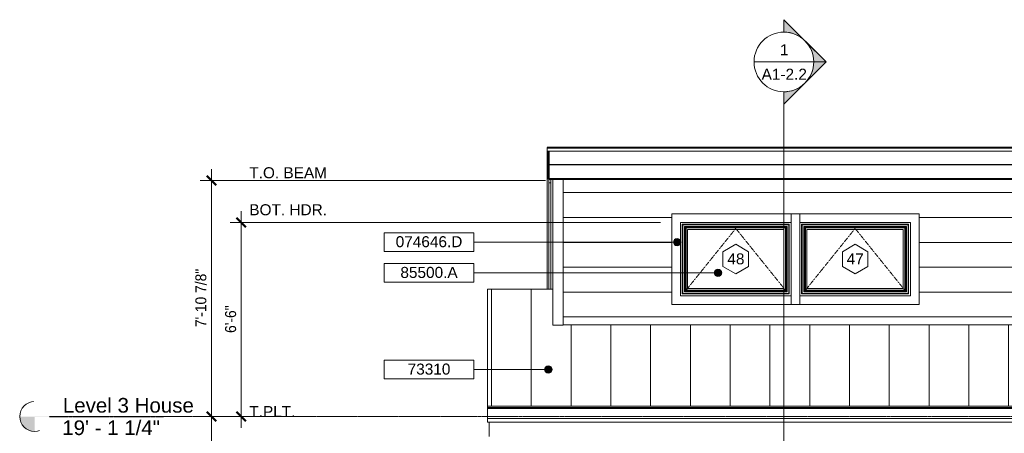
# Model space of a CAD drawing. Header units: inches. Extents: x -174 to 757, y -62 to 397.
# Tile 2 of 4: x -174 to 222, y 222 to 389. Entities that reach past the tile are written whole.
import ezdxf

# ---------------------------------------------------------------- set-up
doc = ezdxf.new("R2010")
doc.units = ezdxf.units.IN
doc.header["$MEASUREMENT"] = 0
doc.linetypes.add('Dash 1_16_', pattern=[0.125, 0.0625, -0.0625])
doc.linetypes.add('Grid Line 1_2_', pattern=[0.875, 0.5, -0.125, 0.125, -0.125])
for name, color, linetype, lineweight in [('A-ANNO-DIMS', 1, 'Continuous', 9), ('A-ANNO-DIMS-48', 1, 'Continuous', 9), ('A-ANNO-NOTE', 2, 'Continuous', 9), ('A-ANNO-SYMB', 6, 'Continuous', 9), ('A-ANNO-TEXT', 2, 'Continuous', 9), ('A-DETL', 5, 'Continuous', 9), ('A-FLOR-LEVL', 6, 'Continuous', 9), ('A-GLAZ', 6, 'Continuous', 18), ('A-GLAZ-IDEN', 6, 'Continuous', 9), ('A-ROOF', 4, 'Continuous', 18), ('A-ROOF-OTLN', 4, 'Continuous', 9), ('A-ROOF-PATT', 8, 'Continuous', 18), ('A-WALL-MBNI', 2, 'Continuous', 18), ('A-WALL-PATT', 2, 'Continuous', 18), ('I-WALL', 2, 'Continuous', 18)]:
    doc.layers.add(name, color=color, linetype=linetype, lineweight=lineweight)
doc.styles.add('Arial', font='arial.ttf', dxfattribs={"height": 5.901198})
doc.styles.add('Arial_1', font='arial.ttf', dxfattribs={"height": 4.425898})
doc.styles.add('Arial_2', font='arial.ttf', dxfattribs={"width": 0.9, "height": 4.425898})
doc.dimstyles.new('Linear_-_3_32__Arial_2', dxfattribs={"dimscale": 12, "dimtxt": 4.5, "dimasz": 0.3125, "dimexe": 0.375, "dimexo": 0.375, "dimgap": 0.0625, "dimtad": 1, "dimdec": 3, "dimrnd": 0.125, "dimzin": 3, "dimdsep": 46, "dimlunit": 4, "dimtxsty": 'Arial_2', "dimblk1": 'OBLIQUE', "dimblk2": 'OBLIQUE', "dimsah": 1, "dimcen": 0.09, "dimdle": 0.375, "dimazin": 0, "dimtfac": 1, "dimtdec": 3, "dimtix": 1, "dimtmove": 0, "dimatfit": 3, "dimfxl": 1, "dimtvp": 1, "dimfrac": 2, "dimtolj": 1, "dimtzin": 0, "dimarcsym": 2})

# ---------------------------------------------------------------- blocks, each defined once
blk = doc.blocks.new('Single Awning - 45_ x 30_-1905814-Exterior North Elevation')
at = {"layer": 'A-GLAZ'}
for p, q in [((188.04, 310.79), (136.54, 310.79)), ((136.54, 310.79), (136.54, 274.29)), ((188.04, 274.29), (188.04, 310.79)), ((140.04, 277.79), (140.04, 307.29)), ((140.04, 307.29), (184.54, 307.29)), ((140.92, 306.41), (140.78, 306.55)), ((140.78, 306.55), (140.78, 278.53)), ((183.79, 306.55), (140.78, 306.55)), ((140.92, 278.67), (140.92, 306.41)), ((183.65, 306.41), (140.92, 306.41)), ((141, 278.76), (141, 306.32)), ((183.57, 306.32), (141, 306.32)), ((142.04, 305.29), (141.66, 305.67)), ((141.66, 305.67), (141.66, 279.42)), ((182.91, 305.67), (141.66, 305.67)), ((142.04, 279.79), (142.04, 305.29)), ((182.54, 305.29), (142.04, 305.29)), ((142.29, 305.04), (142.29, 280.04)), ((182.29, 305.04), (142.29, 305.04)), ((182.29, 280.04), (182.29, 305.04)), ((182.91, 305.67), (182.54, 305.29)), ((182.54, 305.29), (182.54, 279.79)), ((182.91, 279.42), (182.91, 305.67)), ((183.57, 306.32), (183.57, 278.76)), ((183.79, 306.55), (183.65, 306.41)), ((183.65, 306.41), (183.65, 278.67)), ((183.79, 278.53), (183.79, 306.55)), ((184.54, 307.29), (184.54, 277.79)), ((142.91, 304.42), (142.91, 280.67)), ((181.66, 304.42), (142.91, 304.42)), ((181.66, 280.67), (181.66, 304.42)), ((184.54, 277.79), (140.04, 277.79)), ((140.92, 278.67), (140.78, 278.53)), ((140.78, 278.53), (183.79, 278.53)), ((183.65, 278.67), (140.92, 278.67)), ((183.57, 278.76), (141, 278.76)), ((142.04, 279.79), (141.66, 279.42)), ((141.66, 279.42), (182.91, 279.42)), ((182.54, 279.79), (142.04, 279.79)), ((142.29, 280.04), (182.29, 280.04)), ((142.91, 280.67), (181.66, 280.67)), ((182.54, 279.79), (182.91, 279.42)), ((183.65, 278.67), (183.79, 278.53)), ((136.54, 274.29), (188.04, 274.29))]:
    blk.add_line(p, q, dxfattribs=at)
at = {"layer": 'A-GLAZ', "linetype": 'Dash 1_16_', "lineweight": 9}
for p, q in [((162.29, 304.84), (142.43, 280.19)), ((182.14, 280.19), (162.29, 304.84))]:
    blk.add_line(p, q, dxfattribs=at)
blk = doc.blocks.new('Level - Level Head - Circle-50818-Exterior North Elevation')
at = {"layer": 'A-FLOR-LEVL'}
h = blk.add_hatch(color=256, dxfattribs=at)
edge = h.paths.add_edge_path(flags=0)
edge.add_line((-167.72, 0), (-161.72, 0))
edge.add_arc((-167.72, 0), 6, 0, 90)
edge.add_line((-167.72, 6), (-167.72, 0))
h = blk.add_hatch(color=256, dxfattribs=at)
edge = h.paths.add_edge_path(flags=0)
edge.add_line((-167.72, -6), (-167.72, 0))
edge.add_line((-167.72, 0), (-173.72, 0))
edge.add_arc((-167.72, 0), 6, 180, 270)
blk.add_circle((-167.72, 0), 6, dxfattribs=at)
blk = doc.blocks.new('Section - Section Head - Filled-22785-Exterior North Elevation')
at = {"layer": 'A-ANNO-SYMB'}
h = blk.add_hatch(color=256, dxfattribs=at)
edge = h.paths.add_edge_path(flags=0)
edge.add_arc((133.63, 371.8), 12.02, 47.9216, 90)
edge.add_line((133.63, 383.82), (133.63, 388.78))
edge.add_line((133.63, 388.78), (141.68, 380.72))
h = blk.add_hatch(color=256, dxfattribs=at)
edge = h.paths.add_edge_path(flags=0)
edge.add_line((142.11, 380.29), (150.6, 371.8))
edge.add_line((150.6, 371.8), (145.63, 371.8))
edge.add_arc((133.63, 371.8), 12, 0, 45)
h = blk.add_hatch(color=256, dxfattribs=at)
edge = h.paths.add_edge_path(flags=0)
edge.add_arc((133.63, 371.8), 12, 315, 360)
edge.add_line((145.63, 371.8), (150.6, 371.8))
edge.add_line((150.6, 371.8), (142.11, 363.32))
h = blk.add_hatch(color=256, dxfattribs=at)
edge = h.paths.add_edge_path(flags=0)
edge.add_line((141.68, 362.89), (133.63, 354.83))
edge.add_line((133.63, 354.83), (133.63, 359.79))
edge.add_arc((133.63, 371.8), 12.02, 270, 312.0784)
for p, q in [((150.6, 371.8), (133.63, 388.78)), ((133.63, 383.8), (133.63, 388.78)), ((141.68, 380.72), (133.63, 388.78)), ((133.63, 388.78), (133.63, 383.82)), ((150.6, 371.8), (142.11, 380.29)), ((150.6, 371.8), (133.63, 354.83)), ((142.11, 363.32), (150.6, 371.8)), ((145.63, 371.8), (150.6, 371.8)), ((150.6, 371.8), (145.63, 371.8)), ((133.63, 354.83), (141.68, 362.89)), ((133.63, 359.8), (133.63, 354.83)), ((133.63, 359.79), (133.63, 354.83))]:
    blk.add_line(p, q, dxfattribs=at)
for radius, start, end in [(12, 90, 270), (12.02, 47.9216, 90), (12, 270, 90), (12, 0, 45), (12, 315, 360), (12.02, 270, 312.0784)]:
    blk.add_arc((133.63, 371.8), radius, start, end, dxfattribs=at)
blk = doc.blocks.new('DIMBLOCK6-Exterior North Elevation')
at = {"layer": 'A-ANNO-DIMS-48', "transparency": 16777216}
for p, q in [((-96.59, 116.75), (-96.59, 233.75)), ((-94.74, 229.25), (-101.09, 229.25)), ((-96.59, 229.25), (-94.74, 229.25)), ((-94.74, 121.25), (-101.09, 121.25)), ((-96.59, 121.25), (-94.74, 121.25))]:
    blk.add_line(p, q, dxfattribs=at)
at = {"layer": 'A-ANNO-DIMS-48', "lineweight": 50, "transparency": 16777216}
for p, q in [((-96.59, 229.25), (-98.46, 231.12)), ((-96.59, 229.25), (-94.71, 227.37)), ((-96.59, 121.25), (-98.46, 123.12)), ((-96.59, 121.25), (-94.71, 119.37))]:
    blk.add_line(p, q, dxfattribs=at)
at = {"layer": 'A-ANNO-DIMS-48', "color": 0, "transparency": 16777216, "insert": (-103.08, 169.82), "char_height": 4.426, "width": 13.0431, "attachment_point": 1, "rotation": 90, "line_spacing_factor": 0.938532, "style": 'Arial_2'}
blk.add_mtext('9\'-0"', dxfattribs=at)
blk = doc.blocks.new('_Oblique')
at = {"color": 0, "linetype": 'ByBlock', "lineweight": -2}
blk.add_line((-0.5, -0.5), (0.5, 0.5), dxfattribs=at)
blk = doc.blocks.new('DIMBLOCK7-Exterior North Elevation')
at = {"layer": 'A-ANNO-DIMS-48', "lineweight": 50, "transparency": 16777216}
for p, q in [((-96.59, 324.17), (-98.46, 326.04)), ((-96.59, 324.17), (-94.71, 322.29)), ((-96.59, 229.25), (-98.46, 231.12)), ((-96.59, 229.25), (-94.71, 227.37))]:
    blk.add_line(p, q, dxfattribs=at)
at = {"layer": 'A-ANNO-DIMS-48', "transparency": 16777216}
for p, q in [((-96.59, 224.75), (-96.59, 328.67)), ((37.79, 324.17), (-101.09, 324.17)), ((-96.59, 324.17), (37.79, 324.17)), ((-94.74, 229.25), (-101.09, 229.25)), ((-96.59, 229.25), (-94.74, 229.25))]:
    blk.add_line(p, q, dxfattribs=at)
at = {"layer": 'A-ANNO-DIMS-48', "color": 0, "transparency": 16777216, "insert": (-103.08, 265.18), "char_height": 4.426, "width": 27.6646, "attachment_point": 1, "rotation": 90, "line_spacing_factor": 0.938532, "style": 'Arial_2'}
blk.add_mtext('7\'-10 7/8"', dxfattribs=at)
blk = doc.blocks.new('DIMBLOCK8-Exterior North Elevation')
at = {"layer": 'A-ANNO-DIMS-48', "lineweight": 50, "transparency": 16777216}
for p, q in [((-84.63, 307.29), (-86.5, 309.17)), ((-84.63, 307.29), (-82.75, 305.42)), ((-84.63, 229.25), (-86.5, 231.12)), ((-84.63, 229.25), (-82.75, 227.37))]:
    blk.add_line(p, q, dxfattribs=at)
at = {"layer": 'A-ANNO-DIMS-48', "transparency": 16777216}
for p, q in [((-84.63, 224.75), (-84.63, 311.79)), ((84.04, 307.29), (-89.13, 307.29)), ((-84.63, 307.29), (84.04, 307.29)), ((-82.78, 229.25), (-89.13, 229.25)), ((-84.63, 229.25), (-82.78, 229.25))]:
    blk.add_line(p, q, dxfattribs=at)
at = {"layer": 'A-ANNO-DIMS-48', "color": 0, "transparency": 16777216, "insert": (-91.12, 262.84), "char_height": 4.426, "width": 13.0431, "attachment_point": 1, "rotation": 90, "line_spacing_factor": 0.938532, "style": 'Arial_2'}
blk.add_mtext('6\'-6"', dxfattribs=at)
blk = doc.blocks.new('Keynote Tag - Keynote Number - Boxed - Small-135510-Exterior North Elevation')
at = {"layer": 'A-ANNO-NOTE'}
for p, q in [((175, -51.62), (175, -44.07)), ((175, -44.07), (211, -44.07)), ((211, -44.07), (211, -51.62)), ((175, -51.62), (211, -51.62))]:
    blk.add_line(p, q, dxfattribs=at)
blk = doc.blocks.new('Window Tag - Window Tag-41068-Exterior North Elevation')
at = {"layer": 'A-GLAZ-IDEN'}
for p, q in [((147.29, 205.5), (142.14, 202.47)), ((142.14, 202.47), (142.14, 196.53)), ((147.29, 205.5), (152.42, 202.47)), ((152.42, 202.47), (152.42, 196.51)), ((142.14, 196.53), (147.29, 193.5)), ((147.29, 193.5), (152.42, 196.51))]:
    blk.add_line(p, q, dxfattribs=at)

msp = doc.modelspace()

# ---------------------------------------------------------------- hatches: boundary and pattern name
at = {"layer": 'A-ANNO-NOTE'}
h = msp.add_hatch(color=256, dxfattribs=at)
edge = h.paths.add_edge_path(flags=0)
edge.add_arc((90.6883, 299.3572), 1.5, 0, 360)
h = msp.add_hatch(color=256, dxfattribs=at)
edge = h.paths.add_edge_path(flags=0)
edge.add_arc((107.1124, 287.0093), 1.5, 0, 360)
h = msp.add_hatch(color=256, dxfattribs=at)
edge = h.paths.add_edge_path(flags=0)
edge.add_arc((38.9153, 248.144), 1.5, 0, 360)
at = {"layer": 'A-ROOF-PATT', "lineweight": 9}
h = msp.add_hatch(dxfattribs=at)
h.set_pattern_fill('FP_7', color=256, style=0, pattern_type=2)
h.set_pattern_definition([(90, (0, 266.658), (-16, 1e-15), [])])
h.paths.add_polyline_path([(14.4111, 233.4126), (302.1611, 233.4126), (302.1611, 239.4126), (526.1611, 239.4126), (526.1611, 254.4126), (550.1611, 254.4126), (550.1611, 281.3404), (523.9111, 281.3404), (523.9111, 265.9438), (517.6611, 265.9438), (517.6611, 266.1313), (44.9111, 266.1313), (44.9111, 265.9438), (40.6611, 265.9586), (40.6611, 280.3813), (14.4111, 280.3813), (14.4111, 234.9317)], flags=0)
at = {"layer": 'A-WALL-PATT', "lineweight": 9}
h = msp.add_hatch(dxfattribs=at)
h.set_pattern_fill('FP_4', color=256, style=0, pattern_type=2)
h.set_pattern_definition([(0, (520.974, 229.25), (0, 10), [])])
h.paths.add_polyline_path([(44.9111, 266.1313), (517.6611, 266.1313), (517.6611, 324.7292), (44.9111, 324.7292), (44.9111, 266.2995)], flags=0)
h.paths.add_polyline_path([(384.9746, 274.2917), (232.5361, 274.2917), (232.5361, 310.7917), (428.0361, 310.7917), (428.0361, 274.2917), (386.9552, 274.2917)], flags=0)
h.paths.add_polyline_path([(88.5361, 274.2917), (88.5361, 310.7917), (188.0361, 310.7917), (188.0361, 274.2917), (92.0361, 274.2917)], flags=0)

# ---------------------------------------------------------------- linework, layer by layer
at = {"layer": 'A-ANNO-NOTE'}
for p, q in [((90.6883, 299.3572), (8.9216, 299.3572)), ((107.1124, 287.0093), (8.9216, 287.0093)), ((38.9153, 248.144), (8.9216, 248.144))]:
    msp.add_line(p, q, dxfattribs=at)
for centre in [(90.6883, 299.3572), (107.1124, 287.0093), (38.9153, 248.144)]:
    msp.add_circle(centre, 1.5, dxfattribs=at)
at = {"layer": 'A-ANNO-SYMB'}
for p, q in [((121.6273, 371.805), (145.6273, 371.805)), ((133.6273, 359.805), (133.6273, -46.735))]:
    msp.add_line(p, q, dxfattribs=at)
at = {"layer": 'A-DETL', "lineweight": 40}
for p, q in [((38.4111, 337.401), (526.1611, 337.401)), ((39.1611, 324.7292), (39.1611, 335.9792)), ((525.4111, 324.7292), (39.1611, 324.7292))]:
    msp.add_line(p, q, dxfattribs=at)
at = {"layer": 'A-DETL', "lineweight": 30}
msp.add_line((525.4111, 330.4792), (39.1611, 330.4792), dxfattribs=at)
at = {"layer": 'A-ROOF'}
for p, q in [((38.4111, 337.401), (38.4111, 335.3542)), ((526.1611, 335.9792), (38.4111, 335.9792)), ((40.6611, 280.3813), (14.4111, 280.3813)), ((14.4111, 280.3813), (14.4111, 233.4126))]:
    msp.add_line(p, q, dxfattribs=at)
at = {"layer": 'A-ROOF-OTLN'}
for p, q in [((39.1611, 335.3542), (38.4111, 335.3542)), ((38.4111, 335.3542), (38.4111, 280.3813)), ((38.4111, 329.3958), (39.1611, 329.3958)), ((39.1611, 324.7292), (39.1611, 280.3813)), ((39.1611, 323.1667), (39.9111, 323.1667)), ((39.9111, 324.7292), (39.9111, 280.3813)), ((14.4111, 226.9347), (14.4111, 233.4126)), ((302.1611, 233.4126), (14.4111, 233.4126)), ((302.1611, 232.9126), (14.4111, 232.9126)), ((302.1611, 232.4126), (14.4111, 232.4126)), ((302.1611, 228.4126), (14.4111, 228.4126)), ((302.1611, 226.9347), (14.4111, 226.9347)), ((15.1611, 221.1847), (15.1611, 226.9347))]:
    msp.add_line(p, q, dxfattribs=at)
at = {"layer": 'A-WALL-MBNI', "lineweight": 9}
for p, q in [((40.6611, 324.7292), (40.6611, 265.9438)), ((44.9111, 324.7292), (44.9111, 265.9438)), ((40.6611, 265.9438), (44.9111, 265.9438))]:
    msp.add_line(p, q, dxfattribs=at)
at = {"layer": 'I-WALL'}
msp.add_line((44.9111, 266.1313), (517.6611, 266.1313), dxfattribs=at)

# ---------------------------------------------------------------- block references
at = {"layer": 'A-ANNO-NOTE'}
for p in [(-202.0735, 347.205), (-202.0735, 334.8571), (-202.0735, 295.9917)]:
    msp.add_blockref('Keynote Tag - Keynote Number - Boxed - Small-135510-Exterior North Elevation', p, dxfattribs=at)
at = {"layer": 'A-ANNO-SYMB'}
msp.add_blockref('Section - Section Head - Filled-22785-Exterior North Elevation', (0, 0), dxfattribs=at)
at = {"layer": 'A-FLOR-LEVL'}
msp.add_blockref('Level - Level Head - Circle-50818-Exterior North Elevation', (0, 229.25), dxfattribs=at)
at = {"layer": 'A-GLAZ'}
for p in [(-48, 0), (0, 0)]:
    msp.add_blockref('Single Awning - 45_ x 30_-1905814-Exterior North Elevation', p, dxfattribs=at)
at = {"layer": 'A-GLAZ-IDEN'}
for p in [(-32.9996, 93.0417), (15.0004, 93.0417)]:
    msp.add_blockref('Window Tag - Window Tag-41068-Exterior North Elevation', p, dxfattribs=at)

# ---------------------------------------------------------------- texts
at = {"layer": 'A-ANNO-SYMB', "char_height": 4.4259, "attachment_point": 2, "line_spacing_factor": 0.938532, "style": 'Arial_1'}
for s, insert, width in [('1', (133.781, 378.8895), 4.104), ('A1-2.2', (133.781, 369.0714), 21.708)]:
    msp.add_mtext(s, dxfattribs=dict(at, insert=insert, width=width))
at = {"layer": 'A-ANNO-TEXT', "color": 7, "char_height": 4.4259, "attachment_point": 1, "line_spacing_factor": 0.938532, "style": 'Arial_1'}
for s, insert, width in [('T.O. BEAM', (-81.3788, 329.4608), 37.206), ('BOT. HDR.', (-81.3788, 314.5858), 37.152), ('T.PLT.', (-81.3788, 233.4608), 22.086)]:
    msp.add_mtext(s, dxfattribs=dict(at, insert=insert, width=width))
at = {"layer": 'A-FLOR-LEVL', "char_height": 5.901198, "attachment_point": 3, "line_spacing_factor": 0.938532, "style": 'Arial', "bg_fill": 3, "box_fill_scale": 1.25, "bg_fill_color": 0, "bg_fill_transparency": 0}
for s, insert, width in [('Level 3 House', (-103.6696, 236.7093), 62.856), ('19\' - 1 1/4"', (-117.2836, 227.6937), 46.872)]:
    msp.add_mtext(s, dxfattribs=dict(at, insert=insert, width=width))
at = {"layer": 'A-GLAZ-IDEN', "char_height": 4.4259, "width": 8.208, "attachment_point": 2, "line_spacing_factor": 0.938532, "style": 'Arial_1'}
for s, insert in [('48', (114.3338, 294.8497)), ('47', (162.3338, 294.8497))]:
    msp.add_mtext(s, dxfattribs=dict(at, insert=insert))

# ---------------------------------------------------------------- dimensions: what is measured, and where the dimension line sits
at = {"layer": 'A-ANNO-DIMS'}
dim = msp.add_linear_dim(base=(-84.6256, 307.2917), p1=(-87.2773, 229.25), p2=(88.5361, 307.2917), angle=90, dimstyle='Linear_-_3_32__Arial_2', override={"dimpost": '<>', "dimfxl": 192.356073}, dxfattribs=at)
dim.commit()
dim.dimension.update_dxf_attribs({"geometry": 'DIMBLOCK8-Exterior North Elevation', "text_midpoint": (-87.6354, 268.2708)})

# ---------------------------------------------------------------- next in the draw order: linework, layer by layer
at = {"layer": 'A-FLOR-LEVL', "linetype": 'Grid Line 1_2_'}
msp.add_line((745.0783, 229.25), (-161.7247, 229.25), dxfattribs=at)

# ---------------------------------------------------------------- next in the draw order: dimensions: what is measured, and where the dimension line sits
at = {"layer": 'A-ANNO-DIMS'}
for base, p1, p2, override, picture, middle in [((-96.5854, 324.1667), (-99.2371, 229.25), (42.2861, 324.1667), {"dimpost": '<>', "dimfxl": 170.405369}, 'DIMBLOCK7-Exterior North Elevation', (-99.6238, 276.7083)), ((-96.5854, 229.25), (-99.2371, 121.25), (-99.2371, 229.25), {"dimpost": '<>', "dimfxl": 108}, 'DIMBLOCK6-Exterior North Elevation', (-99.5952, 175.25))]:
    dim = msp.add_linear_dim(base=base, p1=p1, p2=p2, angle=90, dimstyle='Linear_-_3_32__Arial_2', override=override, dxfattribs=at)
    dim.commit()
    dim.dimension.update_dxf_attribs({"geometry": picture, "text_midpoint": middle})

# ---------------------------------------------------------------- next in the draw order: texts
at = {"layer": 'A-ANNO-NOTE', "char_height": 4.4259, "attachment_point": 2, "line_spacing_factor": 0.938532, "style": 'Arial_1', "bg_fill": 3, "box_fill_scale": 1.25, "bg_fill_color": 0, "bg_fill_transparency": 0}
for s, insert, width in [('074646.D', (-9.0921, 301.7403), 31.968), ('85500.A', (-9.0921, 289.3924), 27.486), ('73310', (-9.0921, 250.527), 20.52)]:
    msp.add_mtext(s, dxfattribs=dict(at, insert=insert, width=width))

doc.saveas('drawing.dxf')
